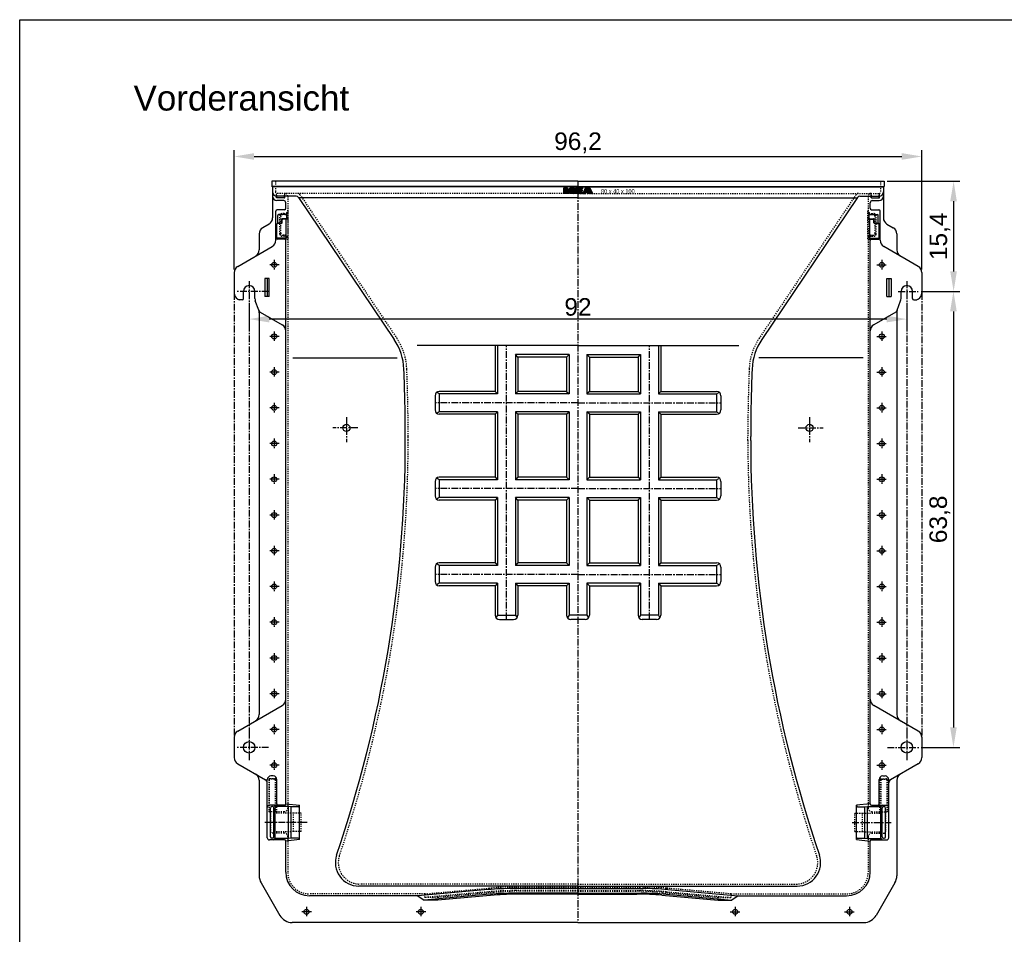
# Model space of a CAD drawing. Header units: millimetres. Extents: x -630 to 2158, y -559 to 1396.
# Tile 2 of 3: x -630 to 748, y 116 to 1396. Entities that reach past the tile are written whole.
import ezdxf

# ---------------------------------------------------------------- set-up
doc = ezdxf.new("R2010")
doc.units = ezdxf.units.MM
doc.linetypes.add('CENTER', pattern=[50.8, 31.75, -6.35, 6.35, -6.35])
doc.linetypes.add('DOTTED', pattern=[3.175, 1.5875, -1.5875])
doc.layers.get('0').update_dxf_attribs({"lineweight": 25})
doc.layers.add('180', color=90, linetype='DOTTED')
doc.layers.add('444', color=9, linetype='Continuous')
doc.layers.add('Bemassung', color=1, linetype='Continuous', lineweight=18)
doc.layers.add('Mittellinie', color=2, linetype='CENTER', lineweight=25)
doc.styles.get("Standard").update_dxf_attribs({"font": 'arial.ttf'})
doc.dimstyles.new('MEA', dxfattribs={"dimscale": 0, "dimtxt": 3.5, "dimasz": 4, "dimexe": 1.25, "dimexo": 0.625, "dimtad": 1, "dimtxsty": 'Standard', "dimcen": 4, "dimadec": 0, "dimazin": 2, "dimtfac": 1, "dimtmove": 0, "dimatfit": 3, "dimfxl": 1, "dimtvp": 1, "dimtolj": 1, "dimtzin": 0, "dimarcsym": 0})

# ---------------------------------------------------------------- blocks, each defined once
blk = doc.blocks.new('*D17')
at = {"layer": 'Bemassung', "color": 0, "lineweight": -2, "ltscale": 0.3, "transparency": 16777216}
for p, q in [((-329.6, 1046.4), (-329.6, 1213.3)), ((632.4, 1046.4), (632.4, 1213.3)), ((-301.6, 1204.5), (604.4, 1204.5))]:
    blk.add_line(p, q, dxfattribs=at)
at = {"layer": 'Bemassung', "color": 0, "lineweight": 18, "ltscale": 0.3, "transparency": 16777216}
for points in [[(-301.6, 1209.2), (-301.6, 1199.9), (-329.6, 1204.5)], [(604.4, 1209.2), (604.4, 1199.9), (632.4, 1204.5)]]:
    blk.add_solid(points, dxfattribs=at)
at = {"layer": 'Defpoints', "color": 0, "lineweight": 18, "ltscale": 0.3, "transparency": 16777216}
for p in [(632.4, 1204.5), (-329.6, 1042.1), (632.4, 1042.1)]:
    blk.add_point(p, dxfattribs=at)
at = {"layer": 'Bemassung', "color": 0, "lineweight": 18, "ltscale": 0.3, "transparency": 16777216, "insert": (151.4, 1223.6), "char_height": 24.5, "attachment_point": 5}
blk.add_mtext('\\A1;96,2', dxfattribs=at)
blk = doc.blocks.new('*D18')
at = {"layer": 'Bemassung', "color": 0, "lineweight": -2, "ltscale": 0.3, "transparency": 16777216}
for p, q in [((584.1, 1169.8), (685.6, 1169.8)), ((676.9, 1141.8), (676.9, 1043.8)), ((631.5, 1015.8), (685.6, 1015.8))]:
    blk.add_line(p, q, dxfattribs=at)
at = {"layer": 'Bemassung', "color": 0, "lineweight": 25, "ltscale": 0.3, "transparency": 16777216}
for points in [[(672.2, 1141.8), (681.5, 1141.8), (676.9, 1169.8)], [(672.2, 1043.8), (681.5, 1043.8), (676.9, 1015.8)]]:
    blk.add_solid(points, dxfattribs=at)
at = {"layer": 'Defpoints', "color": 0, "lineweight": 25, "ltscale": 0.3, "transparency": 16777216}
for p in [(579.7, 1169.8), (627.1, 1015.8), (676.9, 1015.8)]:
    blk.add_point(p, dxfattribs=at)
at = {"layer": 'Bemassung', "color": 0, "lineweight": 18, "ltscale": 0.3, "transparency": 16777216, "insert": (657.8, 1092.8), "char_height": 24.5, "attachment_point": 5, "rotation": 90}
blk.add_mtext('\\A1;15,4', dxfattribs=at)
blk = doc.blocks.new('*D19')
at = {"layer": 'Bemassung', "color": 0, "lineweight": -2, "ltscale": 0.3, "transparency": 16777216}
for p, q in [((631.5, 1015.8), (685.4, 1015.8)), ((676.7, 987.8), (676.7, 405.8)), ((631.5, 377.8), (685.4, 377.8))]:
    blk.add_line(p, q, dxfattribs=at)
at = {"layer": 'Bemassung', "color": 0, "lineweight": 25, "ltscale": 0.3, "transparency": 16777216}
for points in [[(672, 987.8), (681.3, 987.8), (676.7, 1015.8)], [(672, 405.8), (681.3, 405.8), (676.7, 377.8)]]:
    blk.add_solid(points, dxfattribs=at)
at = {"layer": 'Defpoints', "color": 0, "lineweight": 25, "ltscale": 0.3, "transparency": 16777216}
for p in [(627.1, 1015.8), (627.1, 377.8), (676.7, 377.8)]:
    blk.add_point(p, dxfattribs=at)
at = {"layer": 'Bemassung', "color": 0, "lineweight": 18, "ltscale": 0.3, "transparency": 16777216, "insert": (657.6, 696.8), "char_height": 24.5, "attachment_point": 5, "rotation": 90}
blk.add_mtext('\\A1;63,8', dxfattribs=at)
blk = doc.blocks.new('*D20')
at = {"layer": 'Bemassung', "color": 0, "lineweight": -2, "ltscale": 0.3, "transparency": 16777216}
for p, q in [((-308.6, 995.5), (-308.6, 968.3)), ((611.4, 995.5), (611.4, 968.3)), ((583.4, 977), (-280.6, 977))]:
    blk.add_line(p, q, dxfattribs=at)
at = {"layer": 'Bemassung', "color": 0, "lineweight": 25, "ltscale": 0.3, "transparency": 16777216}
for points in [[(-280.6, 981.7), (-280.6, 972.4), (-308.6, 977)], [(583.4, 981.7), (583.4, 972.4), (611.4, 977)]]:
    blk.add_solid(points, dxfattribs=at)
at = {"layer": 'Defpoints', "color": 0, "lineweight": 25, "ltscale": 0.3, "transparency": 16777216}
for p in [(-308.6, 999.8), (611.4, 999.8), (-308.6, 977)]:
    blk.add_point(p, dxfattribs=at)
at = {"layer": 'Bemassung', "color": 0, "lineweight": 18, "ltscale": 0.3, "transparency": 16777216, "insert": (151.4, 993.9), "char_height": 24.5, "attachment_point": 5}
blk.add_mtext('\\A1;92', dxfattribs=at)

msp = doc.modelspace()

# ---------------------------------------------------------------- linework, layer by layer
at = {"lineweight": 25, "ltscale": 0.3}
for p, q in [((-276.82, 1169.85), (-276.82, 1162.43)), ((151.43, 1169.85), (-276.82, 1169.85)), ((-275.82, 1161.85), (-276.82, 1162.43)), ((151.43, 1162.43), (-276.82, 1162.43)), ((-275.82, 1161.85), (-275.82, 1118.62)), ((151.43, 1161.85), (-275.82, 1161.85)), ((151.43, 1169.85), (579.68, 1169.85)), ((151.43, 1162.43), (579.68, 1162.43)), ((151.43, 1161.85), (578.68, 1161.85)), ((578.68, 1161.85), (579.68, 1162.43)), ((578.68, 1161.85), (578.68, 1118.62)), ((579.68, 1169.85), (579.68, 1162.43)), ((-270.04, 1146.85), (-270.57, 1146.85)), ((-270.04, 1146.85), (-270.04, 1148.85)), ((-259.09, 1146.85), (-270.04, 1146.85)), ((-242.94, 1148.85), (-269.82, 1148.85)), ((-259.09, 1146.85), (-259.09, 1148.85)), ((-259.09, 1146.85), (-258.57, 1146.85)), ((-239.63, 1147.08), (-105.68, 948.5)), ((151.43, 1146.85), (-239.47, 1146.85)), ((151.43, 1146.85), (542.34, 1146.85)), ((542.49, 1147.08), (408.55, 948.5)), ((561.96, 1146.85), (561.96, 1148.85)), ((561.96, 1146.85), (572.91, 1146.85)), ((572.91, 1146.85), (572.91, 1148.85)), ((-260.31, 1142.85), (-269.82, 1142.85)), ((-259.31, 1130.07), (-269.28, 1130.07)), ((-257.31, 1132.07), (-257.31, 1139.85)), ((560.18, 1132.07), (560.18, 1139.85)), ((562.18, 1130.07), (572.15, 1130.07)), ((563.18, 1142.85), (572.68, 1142.85)), ((-271.28, 1087.27), (-271.28, 1128.07)), ((-268.57, 1112.37), (-268.57, 1122.14)), ((-257.04, 1123.14), (-267.57, 1123.14)), ((-263.09, 1112.37), (-263.09, 1116.37)), ((-262.57, 1111.85), (-262.57, 1115.85)), ((-257.04, 1117.37), (-262.09, 1117.37)), ((-257.7, 1116.85), (-261.57, 1116.85)), ((-256.7, 1088.05), (-256.7, 1115.85)), ((-256.04, 1116.37), (-256.04, 1124.14)), ((558.91, 1116.37), (558.91, 1124.14)), ((559.56, 1088.05), (559.56, 1115.85)), ((559.91, 1123.14), (570.43, 1123.14)), ((559.91, 1117.37), (564.96, 1117.37)), ((560.56, 1116.85), (564.43, 1116.85)), ((565.43, 1111.85), (565.43, 1115.85)), ((565.96, 1112.37), (565.96, 1116.37)), ((571.43, 1112.37), (571.43, 1122.14)), ((574.15, 1087.27), (574.15, 1128.07)), ((-280.82, 1109.96), (-289.57, 1104.91)), ((-269.88, 1091.05), (-269.88, 1109.85)), ((-263.57, 1110.85), (-268.88, 1110.85)), ((-264.09, 1111.37), (-267.57, 1111.37)), ((566.43, 1110.85), (571.75, 1110.85)), ((566.96, 1111.37), (570.43, 1111.37)), ((572.75, 1091.05), (572.75, 1109.85)), ((583.68, 1109.96), (592.43, 1104.91)), ((-294.57, 1096.25), (-294.57, 1073.83)), ((-259.37, 1088.91), (-269.28, 1088.91)), ((-258.7, 1090.05), (-268.88, 1090.05)), ((561.56, 1090.05), (571.75, 1090.05)), ((562.24, 1088.91), (572.15, 1088.91)), ((597.43, 1096.25), (597.43, 1073.83)), ((-324.57, 1050.73), (-276.28, 1078.61)), ((-257.37, 298.94), (-257.37, 1086.91)), ((560.24, 445.31), (560.24, 1086.91)), ((627.43, 1050.73), (579.15, 1078.61)), ((-329.57, 1042.07), (-329.57, 1013.62)), ((-286.57, 1033.85), (-286.57, 1008.85)), ((-280.68, 1033.85), (-286.57, 1033.85)), ((-283.57, 1033.85), (-283.57, 1008.85)), ((-280.68, 1008.85), (-280.68, 1033.85)), ((583.55, 1033.85), (589.43, 1033.85)), ((583.55, 1008.85), (583.55, 1033.85)), ((586.43, 1033.85), (586.43, 1008.85)), ((589.43, 1033.85), (589.43, 1008.85)), ((632.43, 1042.07), (632.43, 1013.62)), ((-316.57, 1005.85), (-316.57, 1015.85)), ((-300.57, 1005.89), (-300.57, 1015.85)), ((-280.68, 1008.85), (-286.57, 1008.85)), ((583.55, 1008.85), (589.43, 1008.85)), ((603.43, 1005.89), (603.43, 1015.85)), ((619.43, 1005.85), (619.43, 1015.85)), ((-324.57, 1004.96), (-322.64, 1003.85)), ((-318.57, 1003.85), (-322.64, 1003.85)), ((-295.17, 989.3), (-299.96, 1002.47)), ((598.04, 989.3), (602.83, 1002.47)), ((621.43, 1003.85), (625.51, 1003.85)), ((627.43, 1004.96), (625.51, 1003.85)), ((-294.57, 985.88), (-294.57, 423.83)), ((-292.99, 986.73), (-262.37, 969.05)), ((595.86, 986.73), (565.24, 969.05)), ((597.43, 985.88), (597.43, 423.83)), ((151.43, 939.85), (-73.57, 939.85)), ((35.43, 939.85), (35.43, 875.85)), ((151.43, 939.85), (376.43, 939.85)), ((267.43, 939.85), (267.43, 875.85)), ((135.43, 923.85), (67.43, 923.85)), ((67.43, 923.85), (67.43, 875.85)), ((135.43, 923.85), (135.43, 875.85)), ((167.43, 923.85), (167.43, 875.85)), ((167.43, 923.85), (235.43, 923.85)), ((235.43, 923.85), (235.43, 875.85)), ((-48.57, 869.85), (-48.57, 849.85)), ((35.43, 875.85), (-42.57, 875.85)), ((135.43, 875.85), (67.43, 875.85)), ((167.43, 875.85), (235.43, 875.85)), ((267.43, 875.85), (345.43, 875.85)), ((351.43, 869.85), (351.43, 849.85)), ((35.43, 843.85), (-42.57, 843.85)), ((35.43, 843.85), (35.43, 755.85)), ((135.43, 843.85), (67.43, 843.85)), ((67.43, 843.85), (67.43, 755.85)), ((135.43, 843.85), (135.43, 755.85)), ((167.43, 843.85), (167.43, 755.85)), ((167.43, 843.85), (235.43, 843.85)), ((235.43, 843.85), (235.43, 755.85)), ((267.43, 843.85), (345.43, 843.85)), ((267.43, 843.85), (267.43, 755.85)), ((-90.16, 807.38), (-90.16, 812.89)), ((393.03, 807.38), (393.03, 812.89)), ((-48.57, 749.85), (-48.57, 729.85)), ((35.43, 755.85), (-42.57, 755.85)), ((135.43, 755.85), (67.43, 755.85)), ((167.43, 755.85), (235.43, 755.85)), ((267.43, 755.85), (345.43, 755.85)), ((351.43, 749.85), (351.43, 729.85)), ((35.43, 723.85), (-42.57, 723.85)), ((35.43, 723.85), (35.43, 635.85)), ((135.43, 723.85), (67.43, 723.85)), ((67.43, 723.85), (67.43, 635.85)), ((135.43, 723.85), (135.43, 635.85)), ((167.43, 723.85), (167.43, 635.85)), ((167.43, 723.85), (235.43, 723.85)), ((235.43, 723.85), (235.43, 635.85)), ((267.43, 723.85), (345.43, 723.85)), ((267.43, 723.85), (267.43, 635.85)), ((35.43, 635.85), (-42.57, 635.85)), ((135.43, 635.85), (67.43, 635.85)), ((167.43, 635.85), (235.43, 635.85)), ((267.43, 635.85), (345.43, 635.85)), ((-48.57, 629.85), (-48.57, 609.85)), ((351.43, 629.85), (351.43, 609.85)), ((35.43, 603.85), (-42.57, 603.85)), ((35.43, 603.85), (35.43, 562.85)), ((135.43, 603.85), (67.43, 603.85)), ((67.43, 603.85), (67.43, 562.85)), ((135.43, 603.85), (135.43, 562.85)), ((167.43, 603.85), (167.43, 562.85)), ((167.43, 603.85), (235.43, 603.85)), ((235.43, 603.85), (235.43, 562.85)), ((267.43, 603.85), (267.43, 562.85)), ((267.43, 603.85), (345.43, 603.85)), ((41.43, 556.85), (61.43, 556.85)), ((161.43, 556.85), (141.43, 556.85)), ((261.43, 556.85), (241.43, 556.85)), ((560.24, 298.94), (560.24, 445.31)), ((-324.57, 400.73), (-262.37, 436.65)), ((627.43, 400.73), (565.24, 436.65)), ((-329.57, 392.07), (-329.57, 363.62)), ((632.43, 392.07), (632.43, 363.62)), ((-324.57, 354.96), (-285.73, 332.54)), ((627.43, 354.96), (588.6, 332.54)), ((-294.57, 331.87), (-294.57, 198.21)), ((-283.23, 251.49), (-283.23, 332.85)), ((-274.83, 337.85), (-278.23, 337.85)), ((-269.83, 298.94), (-269.83, 332.85)), ((572.7, 298.94), (572.7, 332.85)), ((577.7, 337.85), (581.1, 337.85)), ((586.1, 251.49), (586.1, 332.85)), ((597.43, 331.87), (597.43, 198.21)), ((-259.37, 296.94), (-280.23, 296.94)), ((-278.95, 252.7), (-278.95, 293.02)), ((-275.95, 295.02), (-276.95, 295.02)), ((-273.95, 252.7), (-273.95, 293.02)), ((-272.34, 250.44), (-272.34, 295.28)), ((-253.57, 295.28), (-272.34, 295.28)), ((-253.57, 250.44), (-253.57, 295.28)), ((-249.93, 294.85), (-253.57, 295.28)), ((-240.08, 294.85), (-249.93, 294.85)), ((-249.93, 250.87), (-249.93, 294.85)), ((542.94, 294.85), (552.79, 294.85)), ((552.79, 294.85), (556.43, 295.28)), ((552.79, 250.87), (552.79, 294.85)), ((556.43, 295.28), (575.21, 295.28)), ((556.43, 250.44), (556.43, 295.28)), ((562.24, 296.94), (583.1, 296.94)), ((575.21, 250.44), (575.21, 295.28)), ((576.82, 252.7), (576.82, 293.02)), ((578.82, 295.02), (579.82, 295.02)), ((581.82, 252.7), (581.82, 293.02)), ((-259.37, 248.49), (-280.23, 248.49)), ((-275.95, 250.7), (-276.95, 250.7)), ((-253.57, 250.44), (-272.34, 250.44)), ((-249.93, 250.87), (-253.57, 250.44)), ((-240.08, 250.87), (-249.93, 250.87)), ((542.94, 250.87), (552.79, 250.87)), ((552.79, 250.87), (556.43, 250.44)), ((556.43, 250.44), (575.21, 250.44)), ((562.24, 248.49), (583.1, 248.49)), ((578.82, 250.7), (579.82, 250.7)), ((-257.37, 203.19), (-257.37, 246.49)), ((560.24, 203.19), (560.24, 246.49)), ((-291.89, 188.21), (-265.7, 142.85)), ((151.43, 183.83), (-155.17, 183.83)), ((151.43, 180.31), (60.58, 180.31)), ((151.43, 183.83), (458.04, 183.83)), ((151.43, 180.31), (242.29, 180.31)), ((594.75, 188.21), (568.57, 142.85)), ((-72.85, 170.19), (-224.37, 170.19)), ((25.79, 178.8), (-72.85, 170.19)), ((-72.85, 170.19), (-63.78, 164.16)), ((28.1, 172.27), (-63.78, 164.16)), ((33.97, 171.06), (-44.57, 164.16)), ((151.43, 173.81), (63.24, 173.81)), ((151.43, 172.59), (68.96, 172.59)), ((151.43, 173.81), (239.63, 173.81)), ((151.43, 172.59), (233.91, 172.59)), ((268.89, 171.06), (347.43, 164.16)), ((274.77, 172.27), (366.65, 164.16)), ((277.08, 178.8), (375.72, 170.19)), ((375.72, 170.19), (366.65, 164.16)), ((375.72, 170.19), (527.24, 170.19)), ((-44.57, 164.16), (-63.78, 164.16)), ((347.43, 164.16), (366.65, 164.16)), ((151.43, 132.85), (-248.38, 132.85)), ((151.43, 132.85), (551.25, 132.85))]:
    msp.add_line(p, q, dxfattribs=at)
at = {"color": 9, "linetype": 'Continuous'}
for p, q in [((131.43, 1152.85), (131.43, 1160.85)), ((131.43, 1160.85), (136.98, 1160.85)), ((131.43, 1156.31), (135.98, 1160.85)), ((135.48, 1160.85), (131.43, 1156.8)), ((131.43, 1157.3), (134.99, 1160.85)), ((134.49, 1160.85), (131.43, 1157.79)), ((131.43, 1158.29), (134, 1160.85)), ((133.5, 1160.85), (131.43, 1158.78)), ((131.43, 1159.28), (133.01, 1160.85)), ((132.51, 1160.85), (131.43, 1159.77)), ((131.43, 1160.27), (132.02, 1160.85)), ((131.52, 1160.85), (131.43, 1160.76)), ((133.43, 1157.81), (131.43, 1155.81)), ((131.43, 1155.32), (133.43, 1157.32)), ((133.43, 1157.94), (133.43, 1152.85)), ((135.6, 1152.85), (133.43, 1157.94)), ((136.47, 1160.85), (133.47, 1157.85)), ((133.62, 1157.5), (136.97, 1160.85)), ((137.11, 1160.5), (133.77, 1157.15)), ((133.91, 1156.81), (137.25, 1160.14)), ((137.39, 1159.78), (134.06, 1156.46)), ((134.21, 1156.11), (137.53, 1159.43)), ((137.66, 1159.07), (134.36, 1155.76)), ((134.51, 1155.42), (137.8, 1158.71)), ((137.94, 1158.35), (134.65, 1155.07)), ((134.8, 1154.72), (138.07, 1158)), ((138.21, 1157.64), (134.95, 1154.38)), ((135.1, 1154.03), (138.35, 1157.28)), ((135.39, 1153.33), (142.91, 1160.85)), ((143.4, 1160.85), (135.54, 1152.99)), ((135.9, 1152.85), (143.9, 1160.85)), ((144.39, 1160.85), (136.39, 1152.85)), ((136.89, 1152.85), (141.32, 1157.28)), ((136.98, 1160.85), (138.52, 1156.85)), ((138.52, 1156.85), (140.25, 1160.85)), ((142.41, 1160.85), (138.6, 1157.03)), ((138.98, 1157.91), (141.92, 1160.85)), ((141.42, 1160.85), (139.36, 1158.78)), ((141.57, 1157.87), (139.43, 1152.85)), ((139.74, 1159.66), (140.93, 1160.85)), ((140.43, 1160.85), (140.12, 1160.53)), ((140.25, 1160.85), (146.34, 1160.85)), ((141.57, 1156.54), (145.88, 1160.85)), ((145.38, 1160.85), (141.57, 1157.04)), ((141.57, 1157.53), (144.89, 1160.85)), ((146.34, 1160.82), (141.57, 1156.05)), ((141.57, 1155.55), (146.34, 1160.33)), ((146.34, 1159.83), (141.57, 1155.06)), ((141.57, 1154.56), (146.34, 1159.34)), ((146.34, 1158.84), (141.57, 1154.07)), ((141.57, 1153.57), (146.34, 1158.35)), ((141.57, 1152.85), (141.57, 1157.87)), ((146.34, 1157.85), (141.57, 1153.08)), ((141.84, 1152.85), (146.34, 1157.36)), ((146.34, 1160.85), (146.34, 1152.85)), ((148.04, 1160.85), (157.68, 1160.85)), ((148.04, 1160.85), (148.04, 1152.85)), ((154.3, 1160.85), (148.04, 1154.59)), ((148.04, 1155.08), (153.81, 1160.85)), ((153.31, 1160.85), (148.04, 1155.58)), ((148.04, 1156.07), (152.82, 1160.85)), ((152.32, 1160.85), (148.04, 1156.57)), ((148.04, 1157.06), (151.83, 1160.85)), ((151.33, 1160.85), (148.04, 1157.56)), ((148.04, 1158.05), (150.84, 1160.85)), ((150.34, 1160.85), (148.04, 1158.55)), ((148.04, 1159.04), (149.85, 1160.85)), ((149.35, 1160.85), (148.04, 1159.54)), ((148.04, 1160.03), (148.86, 1160.85)), ((148.36, 1160.85), (148.04, 1160.53)), ((148.04, 1154.09), (153.13, 1159.18)), ((153.13, 1158.69), (148.04, 1153.6)), ((148.04, 1153.1), (153.13, 1158.19)), ((153.13, 1157.7), (148.28, 1152.85)), ((148.78, 1152.85), (153.57, 1157.64)), ((154.07, 1157.64), (149.27, 1152.85)), ((149.77, 1152.85), (154.56, 1157.64)), ((157.68, 1159.26), (153.13, 1159.26)), ((153.13, 1159.26), (153.13, 1157.64)), ((153.13, 1157.64), (157.23, 1157.64)), ((153.21, 1159.26), (154.8, 1160.85)), ((155.06, 1157.64), (153.47, 1156.05)), ((155.29, 1160.85), (153.7, 1159.26)), ((153.96, 1156.05), (155.55, 1157.64)), ((154.2, 1159.26), (155.79, 1160.85)), ((156.05, 1157.64), (154.46, 1156.05)), ((156.28, 1160.85), (154.69, 1159.26)), ((154.95, 1156.05), (156.54, 1157.64)), ((155.19, 1159.26), (156.78, 1160.85)), ((157.04, 1157.64), (155.45, 1156.05)), ((157.27, 1160.85), (155.68, 1159.26)), ((155.94, 1156.05), (157.23, 1157.33)), ((156.18, 1159.26), (157.68, 1160.76)), ((157.68, 1160.26), (156.67, 1159.26)), ((157.17, 1159.26), (157.68, 1159.77)), ((157.23, 1157.64), (157.23, 1156.05)), ((157.68, 1159.27), (157.66, 1159.26)), ((157.68, 1160.85), (157.68, 1159.26)), ((158.53, 1152.85), (161.98, 1160.85)), ((163.17, 1157.35), (158.66, 1152.85)), ((158.79, 1153.47), (163.48, 1158.16)), ((165.68, 1160.85), (159.17, 1154.34)), ((159.55, 1155.22), (165.18, 1160.85)), ((164.69, 1160.85), (159.92, 1156.09)), ((160.3, 1156.96), (164.19, 1160.85)), ((163.7, 1160.85), (160.68, 1157.83)), ((161.05, 1158.7), (163.2, 1160.85)), ((162.71, 1160.85), (161.43, 1159.57)), ((161.8, 1160.44), (162.21, 1160.85)), ((161.98, 1160.85), (167.98, 1160.85)), ((162.57, 1155.78), (163.68, 1158.68)), ((163.63, 1154.35), (168.65, 1159.37)), ((163.68, 1158.68), (164.85, 1155.78)), ((163.77, 1158.45), (166.17, 1160.85)), ((166.66, 1160.85), (163.91, 1158.1)), ((164.06, 1157.75), (167.16, 1160.85)), ((168.81, 1159.03), (164.12, 1154.35)), ((167.65, 1160.85), (164.2, 1157.39)), ((164.34, 1157.04), (168.03, 1160.73)), ((168.19, 1160.39), (164.48, 1156.69)), ((164.62, 1154.35), (168.96, 1158.69)), ((164.63, 1156.34), (168.34, 1160.05)), ((168.5, 1159.71), (164.77, 1155.98)), ((169.12, 1158.35), (165.11, 1154.35)), ((165.54, 1154.28), (169.27, 1158.01)), ((169.42, 1157.67), (165.72, 1153.96)), ((165.89, 1153.64), (169.58, 1157.33)), ((167.98, 1160.85), (171.62, 1152.85)), ((133.43, 1156.82), (131.43, 1154.82)), ((131.43, 1154.33), (133.43, 1156.33)), ((133.43, 1155.83), (131.43, 1153.83)), ((131.43, 1153.34), (133.43, 1155.34)), ((133.43, 1152.85), (131.43, 1152.85)), ((133.43, 1154.84), (131.44, 1152.85)), ((131.94, 1152.85), (133.43, 1154.35)), ((133.43, 1153.85), (132.43, 1152.85)), ((132.93, 1152.85), (133.43, 1153.36)), ((133.43, 1152.86), (133.42, 1152.85)), ((138.49, 1156.92), (135.24, 1153.68)), ((139.43, 1152.85), (135.6, 1152.85)), ((140.96, 1156.42), (137.38, 1152.85)), ((137.88, 1152.85), (140.59, 1155.56)), ((140.22, 1154.7), (138.37, 1152.85)), ((138.87, 1152.85), (139.86, 1153.84)), ((139.49, 1152.98), (139.36, 1152.85)), ((146.34, 1152.85), (141.57, 1152.85)), ((146.34, 1156.86), (142.33, 1152.85)), ((142.83, 1152.85), (146.34, 1156.37)), ((146.34, 1155.87), (143.32, 1152.85)), ((143.82, 1152.85), (146.34, 1155.38)), ((146.34, 1154.88), (144.31, 1152.85)), ((144.81, 1152.85), (146.34, 1154.39)), ((146.34, 1153.89), (145.3, 1152.85)), ((145.8, 1152.85), (146.34, 1153.4)), ((146.34, 1152.9), (146.29, 1152.85)), ((157.68, 1152.85), (148.04, 1152.85)), ((153.13, 1155.72), (150.26, 1152.85)), ((150.76, 1152.85), (153.13, 1155.22)), ((153.13, 1154.73), (151.25, 1152.85)), ((151.75, 1152.85), (153.34, 1154.44)), ((153.83, 1154.44), (152.24, 1152.85)), ((152.74, 1152.85), (154.33, 1154.44)), ((157.23, 1156.05), (153.13, 1156.05)), ((153.13, 1156.05), (153.13, 1154.44)), ((153.13, 1154.44), (157.68, 1154.44)), ((154.82, 1154.44), (153.23, 1152.85)), ((153.73, 1152.85), (155.32, 1154.44)), ((155.81, 1154.44), (154.22, 1152.85)), ((154.72, 1152.85), (156.31, 1154.44)), ((156.8, 1154.44), (155.21, 1152.85)), ((155.71, 1152.85), (157.3, 1154.44)), ((157.68, 1154.32), (156.2, 1152.85)), ((157.23, 1156.84), (156.44, 1156.05)), ((156.7, 1152.85), (157.68, 1153.83)), ((156.93, 1156.05), (157.23, 1156.34)), ((157.68, 1153.33), (157.19, 1152.85)), ((157.68, 1154.44), (157.68, 1152.85)), ((159.16, 1152.85), (162.86, 1156.55)), ((162.59, 1155.78), (159.65, 1152.85)), ((160.15, 1152.85), (163.08, 1155.78)), ((161.73, 1153.93), (160.64, 1152.85)), ((161.14, 1152.85), (161.19, 1152.89)), ((161.16, 1152.85), (161.95, 1154.35)), ((161.95, 1154.35), (165.5, 1154.35)), ((163.58, 1155.78), (162.14, 1154.35)), ((162.57, 1155.78), (164.85, 1155.78)), ((162.64, 1154.35), (164.07, 1155.78)), ((164.57, 1155.78), (163.13, 1154.35)), ((165.5, 1154.35), (166.33, 1152.85)), ((169.73, 1156.99), (166.07, 1153.32)), ((166.24, 1153), (169.89, 1156.65)), ((171.62, 1152.85), (166.33, 1152.85)), ((170.04, 1156.31), (166.58, 1152.85)), ((167.08, 1152.85), (170.2, 1155.97)), ((170.35, 1155.63), (167.57, 1152.85)), ((168.07, 1152.85), (170.51, 1155.29)), ((170.66, 1154.95), (168.56, 1152.85)), ((169.06, 1152.85), (170.82, 1154.61)), ((170.97, 1154.27), (169.55, 1152.85)), ((170.05, 1152.85), (171.13, 1153.93)), ((171.28, 1153.58), (170.54, 1152.85)), ((171.04, 1152.85), (171.44, 1153.24)), ((171.59, 1152.9), (171.53, 1152.85)), ((545.81, 1148.85), (572.68, 1148.85)), ((38.93, 939.85), (38.93, 872.35)), ((263.93, 939.85), (263.93, 872.35)), ((67.43, 923.85), (63.93, 927.35)), ((63.93, 927.35), (63.93, 872.35)), ((138.93, 927.35), (63.93, 927.35)), ((135.43, 923.85), (138.93, 927.35)), ((138.93, 927.35), (138.93, 872.35)), ((163.93, 927.35), (238.93, 927.35)), ((163.93, 927.35), (163.93, 872.35)), ((167.43, 923.85), (163.93, 927.35)), ((235.43, 923.85), (238.93, 927.35)), ((238.93, 927.35), (238.93, 872.35)), ((-247.67, 922.85), (-101.69, 922.85)), ((550.54, 922.85), (404.56, 922.85)), ((-42.57, 872.35), (-45.6, 874.1)), ((38.93, 872.35), (-42.57, 872.35)), ((-42.57, 872.35), (-42.57, 847.35)), ((38.93, 872.35), (35.43, 875.85)), ((67.43, 875.85), (63.93, 872.35)), ((138.93, 872.35), (63.93, 872.35)), ((135.43, 875.85), (138.93, 872.35)), ((167.43, 875.85), (163.93, 872.35)), ((163.93, 872.35), (238.93, 872.35)), ((235.43, 875.85), (238.93, 872.35)), ((263.93, 872.35), (267.43, 875.85)), ((263.93, 872.35), (345.43, 872.35)), ((345.43, 872.35), (348.47, 874.1)), ((345.43, 872.35), (345.43, 847.35)), ((-42.57, 847.35), (-45.6, 845.6)), ((38.93, 847.35), (-42.57, 847.35)), ((38.93, 847.35), (35.43, 843.85)), ((38.93, 847.35), (38.93, 752.35)), ((67.43, 843.85), (63.93, 847.35)), ((63.93, 847.35), (63.93, 752.35)), ((138.93, 847.35), (63.93, 847.35)), ((135.43, 843.85), (138.93, 847.35)), ((138.93, 847.35), (138.93, 752.35)), ((163.93, 847.35), (238.93, 847.35)), ((163.93, 847.35), (163.93, 752.35)), ((167.43, 843.85), (163.93, 847.35)), ((235.43, 843.85), (238.93, 847.35)), ((238.93, 847.35), (238.93, 752.35)), ((263.93, 847.35), (345.43, 847.35)), ((263.93, 847.35), (263.93, 752.35)), ((263.93, 847.35), (267.43, 843.85)), ((345.43, 847.35), (348.47, 845.6)), ((-42.57, 752.35), (-45.6, 754.1)), ((38.93, 752.35), (-42.57, 752.35)), ((-42.57, 752.35), (-42.57, 727.35)), ((35.43, 755.85), (38.93, 752.35)), ((67.43, 755.85), (63.93, 752.35)), ((138.93, 752.35), (63.93, 752.35)), ((135.43, 755.85), (138.93, 752.35)), ((167.43, 755.85), (163.93, 752.35)), ((163.93, 752.35), (238.93, 752.35)), ((235.43, 755.85), (238.93, 752.35)), ((267.43, 755.85), (263.93, 752.35)), ((263.93, 752.35), (345.43, 752.35)), ((345.43, 752.35), (348.47, 754.1)), ((345.43, 752.35), (345.43, 727.35)), ((-42.57, 727.35), (-45.6, 725.6)), ((38.93, 727.35), (-42.57, 727.35)), ((38.93, 727.35), (35.43, 723.85)), ((38.93, 727.35), (38.93, 632.35)), ((67.43, 723.85), (63.93, 727.35)), ((63.93, 727.35), (63.93, 632.35)), ((138.93, 727.35), (63.93, 727.35)), ((135.43, 723.85), (138.93, 727.35)), ((138.93, 727.35), (138.93, 632.35)), ((163.93, 727.35), (238.93, 727.35)), ((163.93, 727.35), (163.93, 632.35)), ((167.43, 723.85), (163.93, 727.35)), ((235.43, 723.85), (238.93, 727.35)), ((238.93, 727.35), (238.93, 632.35)), ((263.93, 727.35), (345.43, 727.35)), ((263.93, 727.35), (263.93, 632.35)), ((263.93, 727.35), (267.43, 723.85)), ((345.43, 727.35), (348.47, 725.6)), ((-42.57, 632.35), (-45.6, 634.1)), ((35.43, 635.85), (38.93, 632.35)), ((67.43, 635.85), (63.93, 632.35)), ((135.43, 635.85), (138.93, 632.35)), ((167.43, 635.85), (163.93, 632.35)), ((235.43, 635.85), (238.93, 632.35)), ((267.43, 635.85), (263.93, 632.35)), ((345.43, 632.35), (348.47, 634.1)), ((38.93, 632.35), (-42.57, 632.35)), ((-42.57, 632.35), (-42.57, 607.35)), ((138.93, 632.35), (63.93, 632.35)), ((163.93, 632.35), (238.93, 632.35)), ((263.93, 632.35), (345.43, 632.35)), ((345.43, 632.35), (345.43, 607.35)), ((-42.57, 607.35), (-45.6, 605.6)), ((38.93, 607.35), (-42.57, 607.35)), ((38.93, 607.35), (35.43, 603.85)), ((38.93, 607.35), (38.93, 562.85)), ((63.93, 607.35), (138.93, 607.35)), ((63.93, 607.35), (67.43, 603.85)), ((63.93, 607.35), (63.93, 562.85)), ((138.93, 607.35), (135.43, 603.85)), ((138.93, 607.35), (138.93, 562.85)), ((238.93, 607.35), (163.93, 607.35)), ((163.93, 607.35), (167.43, 603.85)), ((163.93, 607.35), (163.93, 562.85)), ((238.93, 607.35), (235.43, 603.85)), ((238.93, 607.35), (238.93, 562.85)), ((263.93, 607.35), (345.43, 607.35)), ((263.93, 607.35), (263.93, 562.85)), ((263.93, 607.35), (267.43, 603.85)), ((345.43, 607.35), (348.47, 605.6)), ((38.93, 562.85), (37.18, 559.82)), ((38.93, 562.85), (63.93, 562.85)), ((63.93, 562.85), (65.68, 559.82)), ((138.93, 562.85), (137.18, 559.82)), ((163.93, 562.85), (138.93, 562.85)), ((163.93, 562.85), (165.68, 559.82)), ((238.93, 562.85), (237.18, 559.82)), ((263.93, 562.85), (238.93, 562.85)), ((263.93, 562.85), (265.68, 559.82)), ((-257.37, 298.94), (-238.08, 296.85)), ((-238.08, 248.87), (-238.08, 296.85)), ((560.24, 298.94), (540.94, 296.85)), ((540.94, 248.87), (540.94, 296.85)), ((-238.08, 248.87), (-257.37, 246.49)), ((540.94, 248.87), (560.24, 246.49))]:
    msp.add_line(p, q, dxfattribs=at)
at = {"lineweight": 25, "ltscale": 0.3}
msp.add_lwpolyline([(-629.61, 1395.88), (2158.32, 1395.88), (2158.32, -558.88), (-629.61, -558.88)], close=True, dxfattribs=at)
at = {"color": 9, "linetype": 'Continuous'}
for centre in [(-273.57, 1052.85), (576.43, 1052.85), (-273.57, 952.85), (576.43, 952.85), (-273.57, 902.85), (576.43, 902.85), (-273.57, 852.85), (576.43, 852.85), (-273.57, 802.85), (576.43, 802.85), (-273.57, 752.85), (576.43, 752.85), (-273.57, 702.85), (576.43, 702.85), (-273.57, 652.85), (576.43, 652.85), (-273.57, 602.85), (576.43, 602.85), (-273.57, 552.85), (576.43, 552.85), (-273.57, 502.85), (576.43, 502.85), (-273.57, 452.85), (576.43, 452.85), (-273.57, 402.85), (576.43, 402.85), (-273.57, 352.85), (576.43, 352.85), (-228.57, 147.85), (-68.57, 147.85), (371.43, 147.85), (531.43, 147.85)]:
    msp.add_circle(centre, 3.5, dxfattribs=at)
at = {"lineweight": 25, "ltscale": 0.3}
for centre, radius in [((-172.48, 824.85), 5), ((-308.57, 377.85), 8), ((611.43, 377.85), 8)]:
    msp.add_circle(centre, radius, dxfattribs=at)
msp.add_circle((475.35, 824.85), 5)
for centre, radius, start, end in [((-269.82, 1154.85), 6, 180, 270), ((-269.82, 1148.85), 6, 180, 270), ((-242.94, 1144.85), 4, 34, 90), ((572.68, 1154.85), 6, 270, 0), ((572.68, 1148.85), 6, 270, 0), ((-269.28, 1128.07), 2, 90, 180), ((-260.31, 1139.85), 3, 0, 90), ((-259.31, 1132.07), 2, 270, 0), ((563.18, 1139.85), 3, 90, 180), ((562.18, 1132.07), 2, 180, 270), ((572.15, 1128.07), 2, 0, 90), ((-285.82, 1118.62), 10, 300, 0), ((-267.57, 1122.14), 1, 90, 180), ((-262.09, 1116.37), 1, 90, 180), ((-261.57, 1115.85), 1, 90, 180), ((-257.7, 1115.85), 1, 0, 90), ((-257.04, 1124.14), 1, 270, 0), ((-257.04, 1116.37), 1, 0, 90), ((559.91, 1124.14), 1, 180, 270), ((559.91, 1116.37), 1, 90, 180), ((560.56, 1115.85), 1, 90, 180), ((564.43, 1115.85), 1, 0, 90), ((564.96, 1116.37), 1, 0, 90), ((570.43, 1122.14), 1, 0, 90), ((588.68, 1118.62), 10, 180, 240), ((-284.57, 1096.25), 10, 120, 180), ((-268.88, 1109.85), 1, 90, 180), ((-267.57, 1112.37), 1, 180, 270), ((-264.09, 1112.37), 1, 270, 0), ((-263.57, 1111.85), 1, 270, 0), ((566.43, 1111.85), 1, 180, 270), ((566.96, 1112.37), 1, 180, 270), ((570.43, 1112.37), 1, 270, 0), ((571.75, 1109.85), 1, 0, 90), ((587.43, 1096.25), 10, 0, 60), ((-269.28, 1090.91), 2, 180, 270), ((-268.88, 1091.05), 1, 180, 270), ((-259.37, 1086.91), 2, 0, 90), ((-258.7, 1088.05), 2, 0, 90), ((561.56, 1088.05), 2, 90, 180), ((562.24, 1086.91), 2, 90, 180), ((571.75, 1091.05), 1, 270, 0), ((572.15, 1090.91), 2, 270, 0), ((-281.28, 1087.27), 10, 300, 0), ((584.15, 1087.27), 10, 180, 240), ((-304.57, 1073.83), 10, 300, 0), ((607.43, 1073.83), 10, 180, 240), ((-319.57, 1042.07), 10, 120, 180), ((622.43, 1042.07), 10, 0, 60), ((-308.57, 1015.85), 8, 0, 180), ((611.43, 1015.85), 8, 0, 180), ((-319.57, 1013.62), 10, 180, 240), ((-318.57, 1005.85), 2, 270, 0), ((-290.57, 1005.89), 10, 180, 200), ((593.43, 1005.89), 10, 340, 0), ((621.43, 1005.85), 2, 180, 270), ((622.43, 1013.62), 10, 300, 0), ((-290.49, 991.06), 5, 200, 240), ((-304.57, 985.88), 10, 0, 20), ((593.36, 991.06), 5, 300, 340), ((607.43, 985.88), 10, 160, 180), ((-267.37, 960.39), 10, 0, 60), ((570.24, 960.39), 10, 120, 180), ((-172, 903.77), 80, 2.32474, 34), ((474.87, 903.77), 80, 146, 177.67526), ((-2411.06, 812.87), 2320.9, 359.99957, 2.32474), ((2713.93, 812.87), 2320.9, 177.67526, 180.00043), ((-42.57, 869.85), 6, 90, 180), ((345.43, 869.85), 6, 0, 90), ((-42.57, 849.85), 6, 180, 270), ((345.43, 849.85), 6, 270, 0), ((-1890.16, 807.38), 1800, 341.19672, 0), ((2193.03, 807.38), 1800, 180, 198.80328), ((-42.57, 749.85), 6, 90, 180), ((345.43, 749.85), 6, 0, 90), ((-42.57, 729.85), 6, 180, 270), ((345.43, 729.85), 6, 270, 0), ((-42.57, 629.85), 6, 90, 180), ((345.43, 629.85), 6, 0, 90), ((-42.57, 609.85), 6, 180, 270), ((345.43, 609.85), 6, 270, 0), ((41.43, 562.85), 6, 180, 270), ((61.43, 562.85), 6, 270, 0), ((141.43, 562.85), 6, 180, 270), ((161.43, 562.85), 6, 270, 0), ((241.43, 562.85), 6, 180, 270), ((261.43, 562.85), 6, 270, 0), ((-267.37, 445.31), 10, 300, 0), ((570.24, 445.31), 10, 180, 240), ((-304.57, 423.83), 10, 300, 0), ((607.43, 423.83), 10, 180, 240), ((-319.57, 392.07), 10, 120, 180), ((622.43, 392.07), 10, 0, 60), ((-319.57, 363.62), 10, 180, 240), ((622.43, 363.62), 10, 300, 0), ((-304.57, 331.87), 10, 0, 60), ((-288.23, 328.21), 5, 0, 60), ((-278.23, 332.85), 5, 90, 180), ((-274.83, 332.85), 5, 0, 90), ((577.7, 332.85), 5, 90, 180), ((581.1, 332.85), 5, 0, 90), ((591.1, 328.21), 5, 120, 180), ((607.43, 331.87), 10, 120, 180), ((-280.23, 293.94), 3, 90, 180), ((-276.95, 293.02), 2, 90, 180), ((-275.95, 293.02), 2, 0, 90), ((-274.34, 294.94), 2, 0, 90), ((-267.83, 298.94), 2, 180, 270), ((-259.37, 298.94), 2, 270, 0), ((-240.08, 296.85), 2, 270, 0), ((542.94, 296.85), 2, 180, 270), ((562.24, 298.94), 2, 180, 270), ((570.7, 298.94), 2, 270, 0), ((577.21, 294.94), 2, 90, 180), ((578.82, 293.02), 2, 90, 180), ((579.82, 293.02), 2, 0, 90), ((583.1, 293.94), 3, 0, 90), ((-280.23, 251.49), 3, 180, 270), ((-276.95, 252.7), 2, 180, 270), ((-275.95, 252.7), 2, 270, 0), ((-274.34, 250.49), 2, 270, 0), ((-259.37, 246.49), 2, 0, 90), ((-240.08, 248.87), 2, 0, 90), ((542.94, 248.87), 2, 90, 180), ((562.24, 246.49), 2, 90, 180), ((577.21, 250.49), 2, 180, 270), ((578.82, 252.7), 2, 180, 270), ((579.82, 252.7), 2, 270, 0), ((583.1, 251.49), 3, 270, 0), ((-155.17, 216.63), 32.8, 161.19672, 270), ((458.04, 216.63), 32.8, 270, 18.80328), ((-274.57, 198.21), 20, 180, 210), ((-224.37, 203.19), 33, 180, 270), ((527.24, 203.19), 33, 270, 0), ((577.43, 198.21), 20, 330, 0), ((60.58, -219.69), 400, 90, 94.98926), ((242.29, -219.69), 400, 85.01074, 90), ((63.24, -226.19), 400, 90, 95.04006), ((68.96, -227.41), 400, 90, 95.01806), ((233.91, -227.41), 400, 84.98194, 90), ((239.63, -226.19), 400, 84.95994, 90), ((-248.38, 152.85), 20, 210, 270), ((551.25, 152.85), 20, 270, 330)]:
    msp.add_arc(centre, radius, start, end, dxfattribs=at)
at = {"color": 9, "linetype": 'Continuous'}
msp.add_arc((545.81, 1144.85), 4, 90, 146, dxfattribs=at)
at = {"layer": '180'}
for p, q in [((-271.82, 1169.85), (-271.82, 1154.85)), ((574.68, 1169.85), (574.68, 1154.85)), ((-270.57, 1146.85), (-270.57, 1152.99)), ((-269.83, 1148.85), (-269.83, 1152.85)), ((151.43, 1152.85), (-269.82, 1152.85)), ((-259.3, 1148.85), (-259.3, 1152.85)), ((-258.57, 1146.85), (-258.57, 1152.85)), ((-254.57, 1148.85), (-254.57, 292.85)), ((-237.5, 1151.08), (-102.36, 950.74)), ((151.43, 1152.85), (572.68, 1152.85)), ((540.37, 1151.08), (405.23, 950.74)), ((557.43, 1148.85), (557.43, 292.85)), ((561.43, 1146.85), (561.43, 1152.85)), ((561.96, 1146.85), (561.43, 1146.85)), ((562.17, 1148.85), (562.17, 1152.85)), ((572.7, 1148.85), (572.7, 1152.85)), ((572.91, 1146.85), (573.43, 1146.85)), ((573.43, 1146.85), (573.43, 1152.99)), ((-265.61, 1095.96), (-265.61, 1121.54)), ((-264.29, 1097.25), (-264.29, 1120.33)), ((-259.57, 1124.54), (-262.61, 1124.54)), ((-258.91, 1123.33), (-261.29, 1123.33)), ((-253.91, 1089.25), (-253.91, 1128.33)), ((556.78, 1089.25), (556.78, 1128.33)), ((561.78, 1123.33), (564.16, 1123.33)), ((562.43, 1124.54), (565.47, 1124.54)), ((567.16, 1097.25), (567.16, 1120.33)), ((568.47, 1095.96), (568.47, 1121.54)), ((-259.57, 1092.96), (-262.61, 1092.96)), ((-259.57, 1094.25), (-261.29, 1094.25)), ((562.43, 1094.25), (564.16, 1094.25)), ((562.43, 1092.96), (565.47, 1092.96)), ((-86.16, 807.38), (-86.16, 812.89)), ((389.03, 807.38), (389.03, 812.89)), ((-281.17, 332.85), (-281.17, 287.56)), ((-280.57, 332.56), (-280.57, 287.56)), ((-271.53, 333.85), (-280.17, 333.85)), ((-273.27, 333.56), (-279.57, 333.56)), ((-272.27, 332.56), (-272.27, 287.56)), ((-270.53, 332.85), (-270.53, 287.56)), ((573.39, 332.85), (573.39, 287.56)), ((574.39, 333.85), (583.03, 333.85)), ((575.13, 332.56), (575.13, 287.56)), ((576.13, 333.56), (582.43, 333.56)), ((583.43, 332.56), (583.43, 287.56)), ((584.03, 332.85), (584.03, 287.56)), ((-270.53, 287.56), (-281.17, 287.56)), ((-278.57, 285.56), (-278.57, 259.85)), ((-250.06, 286.01), (-273.95, 286.01)), ((-259.57, 287.85), (-270.53, 287.85)), ((-250.06, 259.68), (-250.06, 286.01)), ((-246.43, 285.58), (-250.06, 286.01)), ((-246.43, 260.12), (-246.43, 285.58)), ((-235.64, 285.58), (-246.43, 285.58)), ((-235.64, 260.12), (-235.64, 285.58)), ((538.51, 285.58), (549.29, 285.58)), ((538.51, 260.12), (538.51, 285.58)), ((549.29, 285.58), (552.93, 286.01)), ((549.29, 260.12), (549.29, 285.58)), ((552.93, 286.01), (576.82, 286.01)), ((552.93, 259.68), (552.93, 286.01)), ((562.43, 287.85), (573.39, 287.85)), ((573.39, 287.56), (584.03, 287.56)), ((581.43, 285.56), (581.43, 259.85)), ((-259.57, 257.85), (-276.57, 257.85)), ((-250.06, 259.68), (-273.95, 259.68)), ((-254.57, 252.85), (-254.57, 202.85)), ((-246.43, 260.12), (-250.06, 259.68)), ((-235.64, 260.12), (-246.43, 260.12)), ((538.51, 260.12), (549.29, 260.12)), ((549.29, 260.12), (552.93, 259.68)), ((552.93, 259.68), (576.82, 259.68)), ((557.43, 252.85), (557.43, 202.85)), ((562.43, 257.85), (579.43, 257.85)), ((151.43, 186.62), (-153.91, 186.62)), ((-62.71, 172.85), (28.05, 180.88)), ((151.43, 182.43), (63.29, 182.43)), ((151.43, 186.62), (456.78, 186.62)), ((151.43, 182.43), (239.58, 182.43)), ((365.58, 172.85), (274.82, 180.88)), ((-62.71, 172.85), (-224.57, 172.85)), ((27.98, 175.88), (-62.71, 167.83)), ((-62.71, 167.83), (-62.71, 172.85)), ((-44.57, 167.83), (-62.71, 167.83)), ((33.32, 174.93), (-44.57, 167.83)), ((-44.57, 164.16), (-44.57, 167.83)), ((151.43, 177.45), (63.36, 177.45)), ((151.43, 176.58), (69.62, 176.58)), ((151.43, 177.45), (239.51, 177.45)), ((151.43, 176.58), (233.25, 176.58)), ((269.55, 174.93), (347.43, 167.83)), ((274.89, 175.88), (365.58, 167.83)), ((347.43, 164.16), (347.43, 167.83)), ((347.43, 167.83), (365.58, 167.83)), ((365.58, 167.83), (365.58, 172.85)), ((365.58, 172.85), (527.43, 172.85))]:
    msp.add_line(p, q, dxfattribs=at)
for centre, radius, start, end in [((-269.82, 1154.85), 2, 180, 270), ((-258.57, 1148.85), 4, 0, 90), ((-240.82, 1148.85), 4, 34, 90), ((543.68, 1148.85), 4, 90, 146), ((561.43, 1148.85), 4, 90, 180), ((572.68, 1154.85), 2, 270, 0), ((-259.57, 1129.54), 5, 270, 0), ((562.43, 1129.54), 5, 180, 270), ((-262.61, 1121.54), 3, 90, 180), ((-261.29, 1120.33), 3, 90, 180), ((-258.91, 1128.33), 5, 270, 0), ((561.78, 1128.33), 5, 180, 270), ((564.16, 1120.33), 3, 0, 90), ((565.47, 1121.54), 3, 0, 90), ((-262.61, 1095.96), 3, 180, 270), ((-261.29, 1097.25), 3, 180, 270), ((-259.57, 1087.96), 5, 0, 90), ((-258.91, 1089.25), 5, 0, 90), ((561.78, 1089.25), 5, 90, 180), ((562.43, 1087.96), 5, 90, 180), ((564.16, 1097.25), 3, 270, 0), ((565.47, 1095.96), 3, 270, 0), ((-172, 903.77), 84, 2.32474, 34), ((474.87, 903.77), 84, 146, 177.67526), ((-2411.06, 812.87), 2324.9, 359.99957, 2.32474), ((2713.93, 812.87), 2324.9, 177.67526, 180.00043), ((-1890.16, 807.38), 1804, 341.20894, 0), ((2193.03, 807.38), 1804, 180, 198.79106), ((-280.17, 332.85), 1, 90, 180), ((-279.57, 332.56), 1, 90, 180), ((-273.27, 332.56), 1, 0, 90), ((-271.53, 332.85), 1, 0, 90), ((574.39, 332.85), 1, 90, 180), ((576.13, 332.56), 1, 90, 180), ((582.43, 332.56), 1, 0, 90), ((583.03, 332.85), 1, 0, 90), ((-259.57, 292.85), 5, 270, 0), ((562.43, 292.85), 5, 180, 270), ((-280.57, 285.56), 2, 0, 90), ((583.43, 285.56), 2, 90, 180), ((-276.57, 259.85), 2, 180, 270), ((-259.57, 252.85), 5, 0, 90), ((562.43, 252.85), 5, 90, 180), ((579.43, 259.85), 2, 270, 0), ((-153.91, 216.62), 30, 161.20894, 270), ((456.78, 216.62), 30, 270, 18.79106), ((-224.57, 202.85), 30, 180, 270), ((527.43, 202.85), 30, 270, 0), ((63.29, -217.57), 400, 90, 95.05431), ((239.58, -217.57), 400, 84.94569, 90), ((63.36, -222.55), 400, 90, 95.07432), ((69.62, -223.42), 400, 90, 95.20721), ((233.25, -223.42), 400, 84.79279, 90), ((239.51, -222.55), 400, 84.92568, 90)]:
    msp.add_arc(centre, radius, start, end, dxfattribs=at)
at = {"layer": '444', "color": 130}
msp.add_line((158.53, 1152.85), (161.16, 1152.85), dxfattribs=at)
at = {"layer": 'Mittellinie', "lineweight": 25, "ltscale": 0.3}
for p, q in [((151.43, 1169.85), (151.43, 132.85)), ((-266.57, 1052.85), (-280.57, 1052.85)), ((-273.57, 1059.85), (-273.57, 1045.85)), ((569.43, 1052.85), (583.43, 1052.85)), ((576.43, 1059.85), (576.43, 1045.85)), ((-308.57, 1029.85), (-308.57, 999.85)), ((611.43, 1029.85), (611.43, 999.85)), ((-329.57, 1013.62), (-329.57, 392.07)), ((-281.39, 1015.85), (-326.67, 1015.85)), ((599.43, 1015.85), (627.12, 1015.85)), ((632.43, 1013.62), (632.43, 392.07)), ((-308.57, 999.85), (-308.57, 399.85)), ((611.43, 999.85), (611.43, 399.85)), ((-266.57, 952.85), (-280.57, 952.85)), ((-273.57, 959.85), (-273.57, 945.85)), ((569.43, 952.85), (583.43, 952.85)), ((576.43, 959.85), (576.43, 945.85)), ((51.43, 556.85), (51.43, 939.85)), ((251.43, 556.85), (251.43, 939.85)), ((-273.57, 909.85), (-273.57, 895.85)), ((576.43, 909.85), (576.43, 895.85)), ((-266.57, 902.85), (-280.57, 902.85)), ((569.43, 902.85), (583.43, 902.85)), ((-273.57, 859.85), (-273.57, 845.85)), ((151.43, 859.85), (-48.57, 859.85)), ((151.43, 859.85), (351.43, 859.85)), ((576.43, 859.85), (576.43, 845.85)), ((-266.57, 852.85), (-280.57, 852.85)), ((569.43, 852.85), (583.43, 852.85)), ((-172.48, 839.85), (-172.48, 804.85)), ((475.35, 839.85), (475.35, 804.85)), ((-156.48, 824.85), (-191.48, 824.85)), ((459.35, 824.85), (494.35, 824.85)), ((-266.57, 802.85), (-280.57, 802.85)), ((-273.57, 809.85), (-273.57, 795.85)), ((569.43, 802.85), (583.43, 802.85)), ((576.43, 809.85), (576.43, 795.85)), ((-273.57, 759.85), (-273.57, 745.85)), ((576.43, 759.85), (576.43, 745.85)), ((-266.57, 752.85), (-280.57, 752.85)), ((569.43, 752.85), (583.43, 752.85)), ((151.43, 739.85), (-48.57, 739.85)), ((151.43, 739.85), (351.43, 739.85)), ((-266.57, 702.85), (-280.57, 702.85)), ((-273.57, 709.85), (-273.57, 695.85)), ((569.43, 702.85), (583.43, 702.85)), ((576.43, 709.85), (576.43, 695.85)), ((-266.57, 652.85), (-280.57, 652.85)), ((-273.57, 659.85), (-273.57, 645.85)), ((569.43, 652.85), (583.43, 652.85)), ((576.43, 659.85), (576.43, 645.85)), ((151.43, 619.85), (-48.57, 619.85)), ((151.43, 619.85), (351.43, 619.85)), ((-273.57, 609.85), (-273.57, 595.85)), ((576.43, 609.85), (576.43, 595.85)), ((-266.57, 602.85), (-280.57, 602.85)), ((569.43, 602.85), (583.43, 602.85)), ((-266.57, 552.85), (-280.57, 552.85)), ((-273.57, 559.85), (-273.57, 545.85)), ((569.43, 552.85), (583.43, 552.85)), ((576.43, 559.85), (576.43, 545.85)), ((-273.57, 509.85), (-273.57, 495.85)), ((576.43, 509.85), (576.43, 495.85)), ((-266.57, 502.85), (-280.57, 502.85)), ((569.43, 502.85), (583.43, 502.85)), ((-273.57, 459.85), (-273.57, 445.85)), ((576.43, 459.85), (576.43, 445.85)), ((-266.57, 452.85), (-280.57, 452.85)), ((569.43, 452.85), (583.43, 452.85)), ((-308.57, 399.85), (-308.57, 359.77)), ((-266.57, 402.85), (-280.57, 402.85)), ((-273.57, 409.85), (-273.57, 395.85)), ((569.43, 402.85), (583.43, 402.85)), ((576.43, 409.85), (576.43, 395.85)), ((611.43, 399.85), (611.43, 359.77)), ((-281.39, 377.85), (-326.67, 377.85)), ((584.26, 377.85), (629.54, 377.85)), ((-273.57, 359.85), (-273.57, 345.85)), ((576.43, 359.85), (576.43, 345.85)), ((-266.57, 352.85), (-280.57, 352.85)), ((569.43, 352.85), (583.43, 352.85)), ((-227.57, 272.85), (-288.34, 272.85)), ((535.01, 272.85), (589.35, 272.85)), ((-228.57, 154.85), (-228.57, 140.85)), ((-68.57, 154.85), (-68.57, 140.85)), ((371.43, 154.85), (371.43, 140.85)), ((531.43, 154.85), (531.43, 140.85)), ((-221.57, 147.85), (-235.57, 147.85)), ((-61.57, 147.85), (-75.57, 147.85)), ((364.43, 147.85), (378.43, 147.85)), ((524.43, 147.85), (538.43, 147.85))]:
    msp.add_line(p, q, dxfattribs=at)

# ---------------------------------------------------------------- texts
at = {"lineweight": 25, "ltscale": 0.3, "width": 0.75}
msp.add_text(' 80 x 40 x 100', height=6, dxfattribs=at).set_placement((181.43, 1152.85))
at = {"layer": 'Bemassung', "lineweight": 25, "ltscale": 0.3, "insert": (-470.34, 1303.77), "char_height": 35, "width": 805.8427, "attachment_point": 1}
msp.add_mtext('Vorderansicht', dxfattribs=at)

# ---------------------------------------------------------------- dimensions: what is measured, and where the dimension line sits
at = {"layer": 'Bemassung', "lineweight": 18, "ltscale": 0.3}
for base, p1, p2, picture, middle in [((632.43, 1204.52), (-329.57, 1042.07), (632.43, 1042.07), '*D17', (151.43, 1204.52)), ((-308.57, 977.03), (611.43, 999.85), (-308.57, 999.85), '*D20', (151.43, 977.03))]:
    dim = msp.add_linear_dim(base=base, p1=p1, p2=p2, dimstyle='MEA', override={"dimscale": 7, "dimdec": 1, "dimlfac": 0.1}, dxfattribs=at)
    dim.commit()
    dim.dimension.update_dxf_attribs({"geometry": picture, "text_midpoint": middle, "dimtype": 160})
dim = msp.add_linear_dim(base=(676.86, 1015.85), p1=(579.68, 1169.85), p2=(627.12, 1015.85), angle=90, dimstyle='MEA', override={"dimscale": 7, "dimdec": 1, "dimlfac": 0.1}, dxfattribs=at)
dim.commit()
dim.dimension.update_dxf_attribs({"geometry": '*D18', "text_midpoint": (676.86, 1092.85), "dimtype": 160})
dim = msp.add_linear_dim(base=(676.65, 377.85), p1=(627.12, 1015.85), p2=(627.12, 377.85), angle=90, dimstyle='MEA', override={"dimscale": 7, "dimdec": 1, "dimlfac": 0.1}, dxfattribs=at)
dim.commit()
dim.dimension.update_dxf_attribs({"geometry": '*D19', "text_midpoint": (657.55, 696.85)})

doc.saveas('drawing.dxf')
